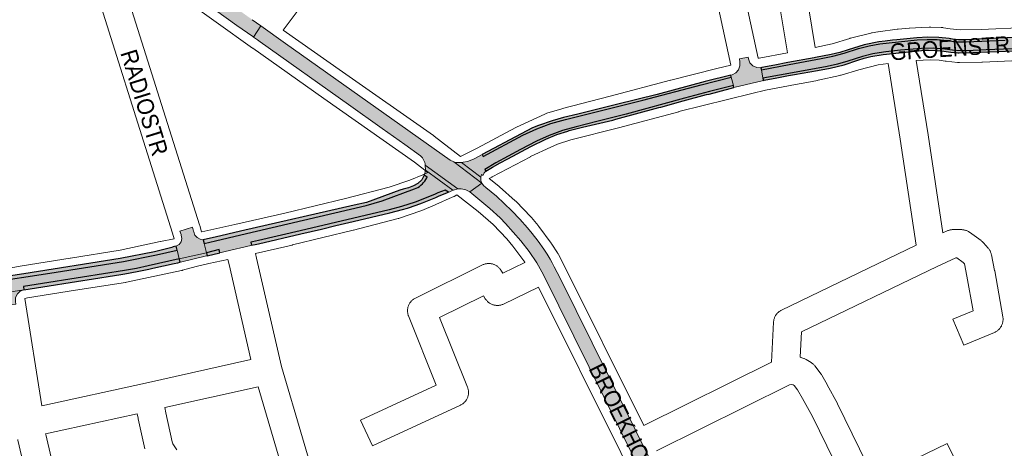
# Paper-space layout 'Layout1' of a CAD drawing. Header units: metres. Extents: x 123097 to 144122, y 392739 to 407589.
# Tile 189 of 256: x 134319 to 134773, y 395221 to 395418. Entities that reach past the tile are written whole.
import ezdxf
from ezdxf.enums import TextEntityAlignment as Align

# ---------------------------------------------------------------- set-up
doc = ezdxf.new("R2010")
doc.units = ezdxf.units.M
doc.header["$MEASUREMENT"] = 0
for name, color, linetype, lineweight in [('gs-anno-wegen algemeen tekst', 7, 'Continuous', 0), ('gs-knt-aanvullende hoofdweg', 7, 'Continuous', 0), ('gs-knt-wegen algemeen', 7, 'Continuous', 0), ('ir-ARC-asfalt-hoofdwegen-te inspecteren', 5, 'Continuous', 0), ('ir-ARC-fietspaden naastliggend- te inspecteren', 1, 'Continuous', 0)]:
    doc.layers.add(name, color=color, linetype=linetype, lineweight=lineweight)
doc.styles.add('Style-Arial', font='arial.ttf')

psp = doc.layouts.get("Layout1")

# ---------------------------------------------------------------- hatches: boundary and pattern name
at = {"layer": 'ir-ARC-asfalt-hoofdwegen-te inspecteren', "linetype": 'Continuous', "lineweight": 13}
for points in [[(134268.832, 395567.34), (134268.972, 395567.139), (134272.812, 395560.665), (134273.732, 395559.114), (134276.553, 395554.358), (134277.085, 395553.353), (134284.58, 395540.491), (134286.169, 395537.722), (134288.514, 395533.721), (134288.521, 395533.71), (134290.074, 395531.203), (134290.088, 395531.179), (134291.545, 395528.889), (134294.73, 395524.08), (134296.614, 395521.261), (134303.309, 395512.5), (134309.954, 395503.7), (134313.101, 395500), (134317.958, 395494.563), (134322.972, 395489.271), (134323.747, 395488.524), (134329.501, 395482.89), (134335.415, 395477.424), (134340.324, 395473.259), (134350.073, 395465.578), (134352.221, 395463.974), (134366.029, 395454.009), (134365.998, 395453.967), (134380.316, 395443.676), (134388.792, 395437.593), (134419.46, 395415.592), (134426.742, 395410.428), (134427.165, 395410.13), (134430.474, 395415.395), (134426.527, 395418.207), (134425.905, 395418.657), (134415.364, 395426.141), (134382.933, 395449.439), (134373.966, 395455.876), (134365.065, 395462.246), (134365.013, 395462.285), (134362.55, 395464.093), (134362.492, 395464.136), (134356.723, 395468.352), (134350.766, 395472.825), (134344.938, 395477.466), (134341.164, 395480.623), (134337.503, 395483.911), (134331.11, 395489.901), (134324.919, 395496.099), (134321.364, 395500), (134317.122, 395504.902), (134313.021, 395509.922), (134306.501, 395518.322), (134300.239, 395526.917), (134300.019, 395526.729), (134297.099, 395531.357), (134292.345, 395539.055), (134292.74, 395539.35), (134290.07, 395544.082), (134289.555, 395543.763), (134282.658, 395555.617), (134278.068, 395563.459), (134273.371, 395571.748), (134271.748, 395574.021), (134267.355, 395581.419), (134267.616, 395581.583), (134266.861, 395582.934), (134261.492, 395579.12), (134262.963, 395577.005), (134267.937, 395566.864), (134267.981, 395567.346), (134268.408, 395567.573)], [(134660.962, 395395.041), (134661.709, 395391.2), (134676.931, 395394.033), (134691.27, 395396.674), (134696.042, 395397.68), (134700.718, 395399.068), (134707.529, 395401.313), (134712.283, 395402.509), (134717.129, 395403.246), (134718.309, 395403.351), (134725.001, 395404.125), (134734.754, 395404.986), (134740.11, 395405.156), (134745.442, 395404.621), (134748.986, 395404.096), (134752.565, 395403.926), (134758.562, 395403.988), (134764.553, 395404.27), (134788.653, 395405.246), (134805.54, 395405.669), (134805.529, 395409.702), (134797.054, 395409.514), (134786.411, 395409.204), (134773.215, 395408.75), (134755.259, 395408.056), (134750.841, 395408.067), (134746.448, 395408.538), (134741.874, 395409.007), (134737.278, 395409.112), (134732.687, 395408.853), (134715.517, 395407.073), (134710.561, 395406.188), (134705.707, 395404.855), (134699.031, 395402.78), (134693.807, 395401.352), (134688.502, 395400.261), (134673.821, 395397.593)], [(134522.846, 395352.391), (134531.76, 395345.585), (134532.111, 395346.909), (134532.547, 395346.571), (134532.904, 395346.63), (134533.348, 395347.595), (134534.104, 395348.341), (134533.611, 395349.11), (134538.698, 395352.211), (134550.007, 395358.404), (134557.381, 395362.159), (134563.277, 395364.866), (134569.366, 395367.104), (134575.612, 395368.86), (134585.238, 395371.28), (134598.725, 395374.713), (134625.575, 395382.062), (134637.139, 395385.083), (134648.071, 395387.886), (134647.122, 395391.718), (134633.312, 395388.153), (134606.422, 395381.106), (134570.754, 395372.239), (134564.037, 395370.357), (134557.492, 395367.945), (134551.161, 395365.017), (134532.826, 395355.212), (134532.348, 395356.105), (134528.657, 395354.135), (134527.58, 395353.594), (134525.689, 395352.807), (134523.661, 395352.516)], [(134506.172, 395351.118), (134506.22, 395348.839), (134518.949, 395339.6), (134519.239, 395339.722), (134521.22, 395340.228)], [(134531.76, 395345.585), (134522.846, 395352.391), (134522.553, 395352.346), (134520.69, 395352.351), (134519.991, 395352.472), (134519.307, 395352.657), (134532.285, 395342.825), (134531.813, 395344.165)], [(134414.045, 395311.362), (134425.831, 395314.132), (134426.212, 395314.27), (134425.888, 395315.696), (134426.57, 395315.856), (134429.389, 395316.489), (134448.6, 395320.965), (134489.519, 395330.649), (134495.213, 395332.158), (134501.547, 395334.157), (134510.461, 395337.693), (134512.049, 395338.384), (134515.309, 395339.715), (134516.82, 395338.712), (134517.429, 395338.961), (134518.949, 395339.6), (134506.22, 395348.839), (134505.791, 395346.688), (134505.722, 395346.498), (134506.989, 395345.656), (134506.837, 395345.301), (134506.432, 395344.543), (134505.965, 395343.823), (134505.437, 395343.146), (134504.853, 395342.516), (134504.217, 395341.939), (134503.534, 395341.418), (134502.809, 395340.958), (134502.048, 395340.562), (134501.255, 395340.232), (134486.274, 395334.742), (134478.993, 395332.608), (134421.307, 395319.066), (134409.543, 395316.271), (134404.394, 395315.026), (134405.391, 395310.841), (134411.265, 395312.283), (134411.609, 395310.823)], [(134546.068, 395330.149), (134542.567, 395333.539), (134538.97, 395336.826), (134536.567, 395338.927), (134534.098, 395340.95), (134533.06, 395341.76), (134532.285, 395342.825), (134526.75, 395338.859), (134535.987, 395331.214), (134540.659, 395326.863), (134543.07, 395324.366), (134550.22, 395316.352), (134554.072, 395311.361), (134557.553, 395306.106), (134560.647, 395300.613), (134595.661, 395229.912), (134607.068, 395206.79), (134612.616, 395209.527), (134583.047, 395269.372), (134568.249, 395299.181), (134565.61, 395304.368), (134564.661, 395306.131), (134563.664, 395307.867), (134562.25, 395310.183), (134560.764, 395312.453), (134558.132, 395316.125), (134555.412, 395319.732), (134553.312, 395322.298), (134549.768, 395326.296)], [(134391.516, 395313.89), (134391.974, 395311.972), (134392.922, 395307.997), (134405.391, 395310.841), (134404.394, 395315.026), (134403.964, 395316.83), (134402.459, 395317.078), (134401.126, 395317.821), (134400.125, 395318.972), (134399.574, 395320.395), (134399.519, 395320.743), (134398.93, 395322.599), (134393.212, 395320.836), (134393.733, 395319.217), (134393.836, 395318.898), (134394.132, 395317.383), (134393.788, 395315.879), (134392.863, 395314.644)], [(134306.98, 395291.512), (134308.294, 395291.718), (134321.33, 395293.805), (134321.102, 395295.288), (134326.939, 395296.183), (134348.316, 395299.533), (134367.655, 395302.584), (134373.242, 395303.642), (134378.568, 395304.737), (134392.922, 395307.997), (134391.974, 395311.972), (134382.395, 395309.88), (134367.151, 395306.774), (134333.347, 395301.485), (134248.901, 395288.473), (134212.216, 395282.923), (134212.801, 395278.7), (134242.476, 395283.197), (134261.548, 395286.153), (134288.89, 395290.298), (134304.41, 395292.626), (134306.711, 395292.997)], [(134393.278, 395306.505), (134394.125, 395306.707), (134405.371, 395309.359), (134405.725, 395309.438), (134405.391, 395310.841), (134392.922, 395307.997)]]:
    psp.add_hatch(color=5, dxfattribs=at).paths.add_polyline_path(points, flags=0)
at = {"layer": 'ir-ARC-asfalt-hoofdwegen-te inspecteren', "linetype": 'Continuous', "lineweight": 13, "extrusion": (0, 0, -1)}
for points in [[(-134519.307, 395352.657), (-134517.616, 395353.436), (-134441.877, 395407.269), (-134430.474, 395415.395), (-134427.165, 395410.13), (-134428.913, 395408.901), (-134430.086, 395408.076), (-134470.821, 395379.148), (-134486.38, 395368.052), (-134496.813, 395360.683), (-134504.063, 395355.494), (-134504.916, 395354.515), (-134505.549, 395353.381), (-134505.936, 395352.33), (-134506.072, 395351.728), (-134506.172, 395351.118), (-134521.22, 395340.228), (-134521.919, 395340.283), (-134522.625, 395340.276), (-134522.679, 395340.273), (-134524.812, 395339.846), (-134526.75, 395338.859), (-134532.285, 395342.825)], [(-134660.767, 395396.041), (-134658.816, 395396.121), (-134657.039, 395396.932), (-134655.699, 395398.353), (-134654.995, 395400.175), (-134654.861, 395400.88), (-134650.839, 395400.094), (-134651.107, 395398.784), (-134651.109, 395396.88), (-134650.429, 395395.102), (-134649.156, 395393.686), (-134647.461, 395392.819), (-134646.885, 395392.673), (-134647.122, 395391.718), (-134648.071, 395387.886), (-134648.301, 395386.957), (-134661.895, 395390.242), (-134661.709, 395391.2), (-134660.962, 395395.041)], [(-134308.294, 395291.718), (-134310.036, 395291.513), (-134311.595, 395290.711), (-134312.775, 395289.413), (-134313.424, 395287.784), (-134313.645, 395286.552), (-134317.573, 395287.166), (-134317.416, 395288.384), (-134317.56, 395290.197), (-134318.34, 395291.84), (-134319.654, 395293.098), (-134321.33, 395293.805)]]:
    psp.add_hatch(color=5, dxfattribs=at).paths.add_polyline_path(points, flags=0)
at = {"layer": 'ir-ARC-fietspaden naastliggend- te inspecteren', "linetype": 'Continuous', "lineweight": 30, "extrusion": (0, 0, -1)}
for points in [[(-134699.031, 395402.78), (-134705.707, 395404.855), (-134710.561, 395406.188), (-134715.517, 395407.073), (-134732.687, 395408.853), (-134737.278, 395409.112), (-134741.874, 395409.007), (-134746.448, 395408.538), (-134750.841, 395408.067), (-134755.259, 395408.056), (-134773.215, 395408.75), (-134786.411, 395409.204), (-134797.054, 395409.514), (-134805.529, 395409.702), (-134805.526, 395410.717), (-134805.01, 395410.697), (-134785.858, 395410.229), (-134782.904, 395410.102), (-134778.028, 395409.933), (-134770.356, 395409.617), (-134762.881, 395409.32), (-134757.869, 395409.07), (-134754.392, 395408.945), (-134751.692, 395408.98), (-134749.004, 395409.236), (-134747.374, 395409.537), (-134742.742, 395410.039), (-134737.611, 395410.106), (-134732.486, 395409.866), (-134723.34, 395408.956), (-134721.396, 395408.721), (-134717.967, 395408.338), (-134715.049, 395407.965), (-134708.236, 395406.589), (-134700.866, 395404.36), (-134697.049, 395403.107), (-134693.143, 395402.166), (-134685.964, 395400.757), (-134685.35, 395400.608), (-134673.139, 395398.445), (-134667.158, 395397.297), (-134661.235, 395396.104), (-134660.767, 395396.041), (-134660.962, 395395.041), (-134673.821, 395397.593), (-134688.502, 395400.261), (-134693.807, 395401.352)], [(-134404.394, 395315.026), (-134409.543, 395316.271), (-134421.307, 395319.066), (-134478.993, 395332.608), (-134486.274, 395334.742), (-134501.255, 395340.232), (-134502.048, 395340.562), (-134502.809, 395340.958), (-134503.534, 395341.418), (-134504.217, 395341.939), (-134504.853, 395342.516), (-134505.437, 395343.146), (-134505.965, 395343.823), (-134506.432, 395344.543), (-134506.837, 395345.301), (-134506.989, 395345.656), (-134505.722, 395346.498), (-134504.54, 395344.431), (-134502.835, 395342.769), (-134500.739, 395341.641), (-134498.426, 395340.797), (-134496.072, 395340.075), (-134494.451, 395339.67), (-134479.112, 395334.021), (-134473.396, 395332.734), (-134421.133, 395320.835), (-134409.381, 395318.043), (-134404.551, 395316.875), (-134403.964, 395316.83)]]:
    psp.add_hatch(color=1, dxfattribs=at).paths.add_polyline_path(points, flags=0)
at = {"layer": 'ir-ARC-fietspaden naastliggend- te inspecteren', "linetype": 'Continuous', "lineweight": 30}
for points in [[(134736.244, 395404.137), (134737.971, 395404.134), (134741.458, 395404.065), (134744.926, 395403.687), (134748.174, 395403.198), (134751.449, 395402.943), (134752.015, 395402.887), (134758.277, 395403.067), (134777.126, 395403.832), (134794.098, 395404.464), (134804.892, 395404.709), (134805.543, 395404.725), (134805.54, 395405.669), (134788.653, 395405.246), (134764.553, 395404.27), (134758.562, 395403.988), (134752.565, 395403.926), (134748.986, 395404.096), (134745.442, 395404.621), (134740.11, 395405.156), (134734.754, 395404.986), (134725.001, 395404.125), (134718.309, 395403.351), (134717.129, 395403.246), (134712.283, 395402.509), (134707.529, 395401.313), (134700.718, 395399.068), (134696.042, 395397.68), (134691.27, 395396.674), (134676.931, 395394.033), (134661.709, 395391.2), (134661.895, 395390.242), (134662.24, 395390.327), (134668.016, 395391.424), (134673.425, 395392.426), (134676.285, 395392.947), (134686.769, 395394.774), (134692.642, 395395.858), (134699.106, 395397.466), (134705.435, 395399.546), (134708.373, 395400.499), (134711.366, 395401.259), (134717.015, 395402.23)], [(134570.754, 395372.239), (134606.422, 395381.106), (134633.312, 395388.153), (134647.122, 395391.718), (134646.885, 395392.673), (134645.623, 395392.402), (134636.245, 395389.978), (134635.109, 395389.668), (134613.04, 395383.731), (134594.243, 395379.135), (134576.399, 395374.724), (134569.887, 395373.103), (134564.64, 395371.59), (134558.393, 395369.445), (134555.619, 395368.338), (134552.936, 395367.028), (134550.289, 395365.681), (134532.348, 395356.105), (134532.826, 395355.212), (134551.161, 395365.017), (134557.492, 395367.945), (134564.037, 395370.357)], [(134557.381, 395362.159), (134550.007, 395358.404), (134538.698, 395352.211), (134533.611, 395349.11), (134534.104, 395348.341), (134537.124, 395350.222), (134540.664, 395352.229), (134544.242, 395354.168), (134554.86, 395359.827), (134561.78, 395363.145), (134566.729, 395365.267), (134571.866, 395366.884), (134572.504, 395367.078), (134578.554, 395368.659), (134592.593, 395371.962), (134593.91, 395372.318), (134613.73, 395377.724), (134614.615, 395377.954), (134624.927, 395380.84), (134635.726, 395383.692), (134636.855, 395383.962), (134646.551, 395386.457), (134648.301, 395386.957), (134648.071, 395387.886), (134637.139, 395385.083), (134625.575, 395382.062), (134598.725, 395374.713), (134585.238, 395371.28), (134575.612, 395368.86), (134569.366, 395367.104), (134563.277, 395364.866)], [(134426.212, 395314.27), (134427.905, 395314.625), (134429.369, 395314.958), (134448.943, 395319.505), (134458.429, 395321.754), (134464.977, 395323.309), (134472.984, 395325.204), (134489.883, 395329.194), (134495.631, 395330.717), (134498.022, 395331.422), (134502.05, 395332.743), (134504.856, 395333.789), (134511.037, 395336.308), (134512.632, 395337.002), (134516.82, 395338.712), (134515.309, 395339.715), (134512.049, 395338.384), (134510.461, 395337.693), (134501.547, 395334.157), (134495.213, 395332.158), (134489.519, 395330.649), (134448.6, 395320.965), (134429.389, 395316.489), (134426.57, 395315.856), (134425.888, 395315.696)], [(134391.974, 395311.972), (134391.516, 395313.89), (134389.977, 395313.58), (134390.036, 395313.369), (134381.556, 395311.283), (134365.755, 395308.115), (134321.347, 395301.176), (134248.883, 395290.014), (134212.006, 395284.434), (134212.216, 395282.923), (134248.901, 395288.473), (134333.347, 395301.485), (134367.151, 395306.774), (134382.395, 395309.88)], [(134378.885, 395303.271), (134380.804, 395303.706), (134390.529, 395305.915), (134392.169, 395306.24), (134393.278, 395306.505), (134392.922, 395307.997), (134378.568, 395304.737), (134373.242, 395303.642), (134367.655, 395302.584), (134348.316, 395299.533), (134326.939, 395296.183), (134321.102, 395295.288), (134321.33, 395293.805), (134327.169, 395294.701), (134348.549, 395298.051), (134350.499, 395298.373), (134365.98, 395300.806), (134367.91, 395301.105), (134373.533, 395302.17)]]:
    psp.add_hatch(color=1, dxfattribs=at).paths.add_polyline_path(points, flags=0)

# ---------------------------------------------------------------- linework, layer by layer
at = {"layer": 'gs-knt-aanvullende hoofdweg', "color": 7, "linetype": 'Continuous', "flags": 128}
for points in [[(134507.399, 395347.794), (134501.194, 395352.589), (134459.449, 395381.828), (134459.414, 395381.852), (134426.73, 395405.022), (134426.691, 395405.05), (134376.511, 395441.103), (134376.472, 395441.131), (134361.868, 395451.764)], [(134685.764, 395405.363), (134693.543, 395407.11), (134701.643, 395409.581), (134701.823, 395409.633), (134702.003, 395409.681), (134711.417, 395412.049), (134711.669, 395412.107), (134711.706, 395412.116), (134711.922, 395412.157), (134711.998, 395412.171), (134714.531, 395412.599), (134714.762, 395412.634), (134723.495, 395413.831), (134723.547, 395413.838), (134723.621, 395413.848), (134723.861, 395413.874), (134723.914, 395413.879), (134723.988, 395413.886), (134729.029, 395414.276), (134729.185, 395414.286), (134729.206, 395414.287), (134734.649, 395414.594), (134734.702, 395414.597), (134738.296, 395414.774), (134738.328, 395414.776), (134738.635, 395414.784), (134738.651, 395414.785), (134738.975, 395414.78), (134743.825, 395414.601), (134744.158, 395414.581), (134744.49, 395414.547), (134744.82, 395414.498), (134747.835, 395413.979), (134752.471, 395413.493), (134762.201, 395413.653), (134782.522, 395414.534)], [(134440.811, 395413.451), (134468.083, 395394.118), (134509.955, 395364.79), (134510.238, 395364.582), (134522.406, 395355.18)], [(134659.492, 395400.402), (134659.573, 395400.421), (134659.769, 395400.466), (134659.966, 395400.505), (134672.972, 395402.919)], [(134522.406, 395355.18), (134530.027, 395359.037), (134547.848, 395368.458), (134548.166, 395368.616), (134548.176, 395368.621), (134561.184, 395374.729), (134561.21, 395374.741), (134561.521, 395374.879), (134561.539, 395374.886), (134561.865, 395375.012), (134561.872, 395375.014), (134561.875, 395375.016), (134561.878, 395375.016), (134562.215, 395375.129), (134569.042, 395377.207), (134569.375, 395377.3), (134591.378, 395382.905), (134619.097, 395390.348), (134619.206, 395390.376), (134619.222, 395390.38), (134640.401, 395395.73), (134640.444, 395395.741), (134646.839, 395397.316)], [(134719.32, 395398.054), (134714.705, 395397.388), (134705.848, 395395.16), (134697.656, 395392.661), (134697.384, 395392.584), (134697.109, 395392.516), (134687.105, 395390.27), (134686.831, 395390.214), (134681.972, 395389.312), (134676.7, 395388.334), (134662.904, 395385.774), (134656.538, 395384.236), (134656.525, 395384.233), (134622.939, 395375.827), (134622.931, 395375.825), (134595.227, 395368.386), (134595.133, 395368.361), (134573.25, 395362.787), (134567.119, 395360.921), (134564.035, 395359.458), (134563.998, 395359.44), (134554.711, 395355.096), (134554.706, 395355.094), (134536.988, 395345.728), (134536.87, 395345.666), (134535.546, 395344.996)], [(134808.977, 395400.503), (134806.337, 395400.219), (134806.045, 395400.193), (134805.752, 395400.179), (134783.118, 395399.526), (134762.75, 395398.643), (134762.548, 395398.637), (134752.263, 395398.468), (134751.961, 395398.469), (134751.858, 395398.474), (134751.81, 395398.475), (134751.762, 395398.478), (134751.659, 395398.482), (134751.357, 395398.508), (134746.024, 395399.067), (134745.779, 395399.097), (134745.535, 395399.134), (134742.77, 395399.61), (134738.76, 395399.758), (134738.745, 395399.758), (134732.289, 395399.411)], [(134403.162, 395320.453), (134403.254, 395320.474), (134403.263, 395320.476), (134418.456, 395323.768), (134441.53, 395329.03), (134469.457, 395335.747), (134489.595, 395340.993), (134499.081, 395344.311), (134505.036, 395346.721), (134507.399, 395347.794)], [(134535.546, 395344.996), (134540.002, 395341.538), (134540.197, 395341.382), (134540.386, 395341.219), (134547.612, 395334.799), (134547.84, 395334.588), (134548.058, 395334.368), (134554.73, 395327.373), (134554.889, 395327.202), (134555.042, 395327.026), (134558.155, 395323.327), (134558.302, 395323.146), (134558.443, 395322.962), (134564.197, 395315.194), (134564.334, 395315.005), (134564.464, 395314.811), (134567.095, 395310.755), (134567.243, 395310.516), (134567.291, 395310.433), (134567.314, 395310.394), (134567.336, 395310.354), (134567.383, 395310.271), (134567.514, 395310.022), (134568.854, 395307.335), (134606.83, 395231.264)], [(134520.757, 395337.461), (134519.423, 395336.77), (134519.075, 395336.6), (134518.57, 395336.371), (134511.105, 395332.98), (134510.816, 395332.856), (134504.548, 395330.32), (134504.211, 395330.193), (134494.265, 395326.714), (134493.973, 395326.619), (134493.678, 395326.536), (134473.175, 395321.195), (134473.038, 395321.16), (134444.999, 395314.416), (134444.913, 395314.396), (134428.039, 395310.548)], [(134552.045, 395306.356), (134551.99, 395306.441), (134546.513, 395313.833), (134543.7, 395317.176), (134537.404, 395323.777), (134530.597, 395329.825), (134520.757, 395337.461)], [(134077.085, 395267.921), (134106.833, 395272.154), (134106.841, 395272.155), (134136, 395276.745), (134136.035, 395276.75), (134203.573, 395287.06), (134203.584, 395287.062), (134236.053, 395291.968), (134236.064, 395291.97), (134236.117, 395291.977), (134261.568, 395295.639), (134312.952, 395303.465), (134320.517, 395304.801), (134320.624, 395304.819), (134342.723, 395308.397), (134342.769, 395308.405), (134365.625, 395311.959), (134365.635, 395311.961), (134384.157, 395315.951), (134384.229, 395315.966), (134390.538, 395317.26)], [(134415.332, 395307.711), (134406.503, 395305.809), (134406.498, 395305.808), (134400.642, 395304.426), (134394.414, 395302.737), (134394.213, 395302.685), (134394.01, 395302.639), (134393.957, 395302.628), (134368.575, 395297.23), (134368.556, 395297.227), (134368.353, 395297.186), (134368.148, 395297.151), (134345.1, 395293.567), (134323.077, 395290.001), (134321.755, 395289.767)], [(134600.716, 395209.798), (134596.284, 395218.762), (134558.273, 395294.904)]]:
    psp.add_lwpolyline(points, dxfattribs=at)
at = {"layer": 'gs-knt-wegen algemeen', "color": 7, "linetype": 'Continuous', "flags": 128}
for points in [[(134622.232, 395492.449), (134622.13, 395492.426), (134534.204, 395473.124), (134524.316, 395470.302), (134520.865, 395469.116), (134512.288, 395465.572), (134507.591, 395463.412), (134498.246, 395458.476), (134491.987, 395454.656), (134455.728, 395430.508), (134450.83, 395426.931), (134440.811, 395413.451)], [(134646.839, 395397.316), (134626.473, 395491.848), (134626.214, 395492.297), (134625.832, 395492.643), (134625.362, 395492.856), (134624.801, 395492.92), (134622.239, 395492.45)], [(134638.986, 395495.586), (134659.492, 395400.402)], [(134390.538, 395317.26), (134389.824, 395319.883), (134346.284, 395457.889), (134344.132, 395464.711)], [(134361.868, 395451.764), (134402.279, 395323.677), (134402.352, 395323.428), (134403.162, 395320.453)], [(134672.972, 395402.919), (134666.992, 395438.997)], [(134680.92, 395434.586), (134685.764, 395405.363)], [(134732.181, 395314.335), (134724.955, 395363.154), (134719.32, 395398.054)], [(134732.289, 395399.411), (134737.816, 395365.188), (134737.829, 395365.103), (134744.503, 395320.007)], [(134744.503, 395320.007), (134746.517, 395320.91), (134746.798, 395321.028), (134747.084, 395321.132), (134747.375, 395321.224), (134747.67, 395321.301), (134747.968, 395321.365), (134748.269, 395321.415), (134748.571, 395321.45), (134748.875, 395321.472), (134749.18, 395321.479), (134753.014, 395321.479), (134753.326, 395321.471), (134753.637, 395321.449), (134753.947, 395321.412), (134754.255, 395321.36), (134754.56, 395321.293), (134754.861, 395321.211), (134755.158, 395321.116), (134755.451, 395321.006), (134755.737, 395320.882), (134756.017, 395320.745), (134756.291, 395320.594), (134756.557, 395320.431), (134756.814, 395320.255), (134762.15, 395316.418), (134762.392, 395316.235), (134762.626, 395316.041), (134762.851, 395315.836), (134763.065, 395315.62), (134763.27, 395315.395), (134765.437, 395312.893), (134765.63, 395312.659), (134765.812, 395312.417), (134765.982, 395312.166), (134766.141, 395311.908), (134766.287, 395311.643), (134766.421, 395311.371), (134766.542, 395311.093), (134766.651, 395310.81), (134766.745, 395310.522), (134766.825, 395310.233), (134766.827, 395310.23), (134766.827, 395310.226)], [(134428.039, 395310.548), (134428.541, 395308.257)], [(134606.83, 395231.264), (134665.701, 395260.459), (134666.589, 395278.836), (134666.612, 395279.152), (134666.65, 395279.467), (134666.704, 395279.78), (134666.772, 395280.09), (134666.856, 395280.395), (134666.955, 395280.697), (134667.068, 395280.993), (134667.196, 395281.284), (134667.337, 395281.567), (134667.492, 395281.844), (134667.661, 395282.113), (134667.842, 395282.373), (134668.036, 395282.624), (134668.242, 395282.865), (134668.459, 395283.097), (134668.688, 395283.317), (134668.926, 395283.525), (134669.175, 395283.722), (134669.433, 395283.907), (134669.7, 395284.079), (134669.974, 395284.237), (134670.256, 395284.382), (134732.181, 395314.335)], [(134425.895, 395261.672), (134415.845, 395305.372), (134415.83, 395305.439), (134415.332, 395307.711)], [(134428.541, 395308.257), (134440.008, 395258.399), (134468.993, 395159.776)], [(134321.755, 395289.767), (134329.556, 395240.366)], [(134329.556, 395240.366), (134377.336, 395250.797), (134425.895, 395261.672)], [(134429.18, 395249.065), (134386.285, 395239.459)], [(134475.007, 395089.173), (134473.733, 395095.432), (134470.002, 395110.042), (134458.328, 395149.89), (134429.18, 395249.065)], [(134704.132, 395195.152), (134684.441, 395235.349), (134679.921, 395243.689), (134677.657, 395247.618), (134676.096, 395249.71), (134675.663, 395249.973), (134674.852, 395250.063), (134673.843, 395249.964), (134612.623, 395219.604)], [(134386.285, 395239.459), (134386.736, 395237.032), (134389.677, 395223.739), (134390.006, 395222.816), (134391.747, 395220.079)], [(134373.565, 395236.647), (134331.337, 395227.428)], [(134377.053, 395220.529), (134373.999, 395234.328), (134373.954, 395234.549), (134373.565, 395236.647)], [(134356.631, 395052.644), (134356.277, 395054.394), (134351.705, 395075.652), (134334.71, 395154.31), (134329.99, 395175.733), (134318.62, 395224.421), (134318.567, 395224.667), (134318.545, 395224.796)], [(134331.337, 395227.428), (134331.384, 395227.014), (134342.679, 395178.655), (134342.697, 395178.575), (134347.428, 395157.099), (134364.432, 395078.399), (134369.015, 395057.092), (134369.031, 395057.013), (134369.576, 395054.317)]]:
    psp.add_lwpolyline(points, dxfattribs=at)
for points in [[(134766.827, 395310.226), (134766.894, 395309.935), (134768.394, 395302.596), (134768.427, 395302.425), (134772.164, 395281.286), (134772.211, 395280.976), (134772.243, 395280.665), (134772.26, 395280.352), (134772.262, 395280.039), (134772.249, 395279.725), (134772.221, 395279.413), (134772.178, 395279.103), (134772.12, 395278.795), (134772.047, 395278.49), (134771.96, 395278.189), (134771.858, 395277.893), (134771.742, 395277.602), (134771.612, 395277.316), (134771.469, 395277.038), (134771.313, 395276.766), (134771.143, 395276.503), (134770.961, 395276.248), (134770.767, 395276.001), (134770.562, 395275.765), (134770.345, 395275.539), (134770.118, 395275.323), (134769.88, 395275.119), (134769.633, 395274.926), (134769.377, 395274.745), (134769.113, 395274.577), (134768.841, 395274.422), (134768.561, 395274.28), (134768.275, 395274.152), (134754.187, 395268.23, -0.3846377), (134754.175, 395268.235), (134749.137, 395280.221, -0.3846386), (134749.142, 395280.233), (134758.437, 395284.14), (134755.62, 395300.073), (134754.479, 395305.657), (134753.928, 395306.293), (134750.916, 395308.459), (134750.572, 395308.459), (134741.854, 395304.551), (134679.407, 395274.345), (134678.843, 395262.678), (134679.064, 395262.627), (134679.362, 395262.541), (134679.656, 395262.442), (134680.443, 395262.155), (134680.739, 395262.039), (134681.028, 395261.909), (134681.311, 395261.765), (134681.586, 395261.607), (134683.929, 395260.188), (134684.192, 395260.019), (134684.448, 395259.838), (134684.695, 395259.644), (134684.932, 395259.439), (134685.158, 395259.223), (134685.375, 395258.996), (134685.579, 395258.759), (134685.773, 395258.513), (134688.323, 395255.095), (134688.472, 395254.886), (134688.613, 395254.672), (134688.745, 395254.453), (134691.244, 395250.117), (134691.328, 395249.968), (134695.952, 395241.435), (134696.074, 395241.197), (134712.972, 395206.702), (134746.495, 395222.956, -0.3678864), (134746.508, 395222.952), (134752.18, 395211.253, -0.3678881)], [(134558.273, 395294.904), (134542.201, 395287.183), (134541.911, 395287.052), (134541.616, 395286.936), (134541.315, 395286.834), (134541.009, 395286.748), (134540.7, 395286.676), (134540.387, 395286.619), (134540.072, 395286.578), (134539.755, 395286.552), (134539.438, 395286.541), (134539.12, 395286.546), (134538.803, 395286.567), (134538.488, 395286.603), (134538.174, 395286.654), (134537.863, 395286.721), (134537.556, 395286.802), (134537.254, 395286.899), (134536.956, 395287.01), (134536.664, 395287.135), (134536.379, 395287.275), (134536.101, 395287.428), (134535.83, 395287.595), (134535.568, 395287.775), (134535.315, 395287.967), (134535.072, 395288.172), (134534.839, 395288.388), (134534.617, 395288.615), (134534.407, 395288.853), (134534.208, 395289.1), (134534.021, 395289.358), (134533.847, 395289.623), (134533.047, 395290.916), (134512.819, 395280.944), (134525.658, 395248.929), (134525.77, 395248.631), (134525.866, 395248.327), (134525.948, 395248.019), (134526.014, 395247.707), (134526.065, 395247.392), (134526.101, 395247.075), (134526.121, 395246.757), (134526.126, 395246.439), (134526.115, 395246.12), (134526.088, 395245.802), (134526.046, 395245.486), (134525.988, 395245.173), (134525.915, 395244.863), (134525.827, 395244.556), (134525.724, 395244.255), (134525.607, 395243.958), (134525.475, 395243.668), (134525.329, 395243.385), (134525.169, 395243.109), (134524.996, 395242.841), (134524.81, 395242.582), (134524.612, 395242.332), (134524.402, 395242.093), (134524.18, 395241.864), (134523.947, 395241.646), (134523.704, 395241.44), (134523.451, 395241.246), (134523.189, 395241.064), (134522.919, 395240.896), (134522.64, 395240.741), (134522.354, 395240.6), (134481.905, 395221.846, -0.3845793), (134481.892, 395221.85), (134476.424, 395233.645, -0.3845783), (134476.428, 395233.658), (134511.275, 395249.814), (134498.49, 395281.694), (134498.38, 395281.988), (134498.285, 395282.287), (134498.204, 395282.59), (134498.137, 395282.896), (134498.086, 395283.206), (134498.05, 395283.518), (134498.028, 395283.831), (134498.022, 395284.144), (134498.031, 395284.458), (134498.055, 395284.771), (134498.094, 395285.082), (134498.148, 395285.391), (134498.217, 395285.697), (134498.3, 395286), (134498.398, 395286.298), (134498.51, 395286.591), (134498.637, 395286.878), (134498.776, 395287.159), (134498.93, 395287.433), (134499.096, 395287.699), (134499.275, 395287.956), (134499.466, 395288.205), (134499.669, 395288.445), (134499.883, 395288.674), (134500.108, 395288.893), (134500.343, 395289.1), (134500.588, 395289.296), (134500.842, 395289.48), (134501.105, 395289.652), (134501.376, 395289.811), (134501.653, 395289.956), (134532.592, 395305.207), (134532.872, 395305.337), (134533.159, 395305.454), (134533.451, 395305.557), (134533.748, 395305.646), (134534.048, 395305.721), (134534.352, 395305.781), (134534.658, 395305.827), (134534.966, 395305.858), (134535.275, 395305.875), (134535.584, 395305.877), (134535.894, 395305.864), (134536.202, 395305.837), (134536.509, 395305.795), (134536.813, 395305.738), (134537.115, 395305.667), (134537.412, 395305.582), (134537.705, 395305.482), (134537.993, 395305.369), (134538.276, 395305.242), (134538.552, 395305.102), (134538.821, 395304.949), (134539.083, 395304.784), (134539.336, 395304.606), (134539.581, 395304.416), (134539.816, 395304.215), (134540.042, 395304.003), (134540.257, 395303.78), (134540.461, 395303.548), (134540.654, 395303.306), (134540.835, 395303.055), (134541.005, 395302.796), (134541.836, 395301.452), (134552.045, 395306.356)]]:
    psp.add_lwpolyline(points, format="xyb", dxfattribs=at)
at = {"layer": 'ir-ARC-asfalt-hoofdwegen-te inspecteren', "color": 5, "linetype": 'Continuous', "lineweight": 13}
for points in [[(134388.792, 395437.593), (134419.46, 395415.592), (134426.742, 395410.428), (134427.165, 395410.13), (134430.474, 395415.395), (134426.527, 395418.207)], [(134773.215, 395408.75), (134755.259, 395408.056), (134750.841, 395408.067), (134746.448, 395408.538), (134741.874, 395409.007), (134737.278, 395409.112), (134732.687, 395408.853), (134715.517, 395407.073), (134710.561, 395406.188), (134705.707, 395404.855), (134699.031, 395402.78), (134693.807, 395401.352), (134688.502, 395400.261), (134673.821, 395397.593), (134660.962, 395395.041), (134661.709, 395391.2), (134676.931, 395394.033), (134691.27, 395396.674), (134696.042, 395397.68), (134700.718, 395399.068), (134707.529, 395401.313), (134712.283, 395402.509), (134717.129, 395403.246), (134718.309, 395403.351), (134725.001, 395404.125), (134734.754, 395404.986), (134740.11, 395405.156), (134745.442, 395404.621), (134748.986, 395404.096), (134752.565, 395403.926), (134758.562, 395403.988), (134764.553, 395404.27), (134788.653, 395405.246)]]:
    psp.add_lwpolyline(points, dxfattribs=at)
at = {"layer": 'ir-ARC-asfalt-hoofdwegen-te inspecteren', "color": 5, "linetype": 'Continuous', "lineweight": 13, "flags": 128}
for points in [[(134519.307, 395352.657), (134517.616, 395353.436), (134441.877, 395407.269), (134430.474, 395415.395), (134427.165, 395410.13), (134428.913, 395408.901), (134430.086, 395408.076), (134470.821, 395379.148), (134486.38, 395368.052), (134496.813, 395360.683), (134504.063, 395355.494), (134504.916, 395354.515), (134505.549, 395353.381), (134505.936, 395352.33), (134506.072, 395351.728), (134506.172, 395351.118), (134521.22, 395340.228), (134521.919, 395340.283), (134522.625, 395340.276), (134522.679, 395340.273), (134524.812, 395339.846), (134526.75, 395338.859), (134532.285, 395342.825)], [(134660.767, 395396.041), (134658.816, 395396.121), (134657.039, 395396.932), (134655.699, 395398.353), (134654.995, 395400.175), (134654.861, 395400.88), (134650.839, 395400.094), (134651.107, 395398.784), (134651.109, 395396.88), (134650.429, 395395.102), (134649.156, 395393.686), (134647.461, 395392.819), (134646.885, 395392.673), (134647.122, 395391.718), (134648.071, 395387.886), (134648.301, 395386.957), (134661.895, 395390.242), (134661.709, 395391.2), (134660.962, 395395.041)], [(134522.846, 395352.391), (134531.76, 395345.585), (134532.111, 395346.909), (134532.547, 395346.571), (134532.904, 395346.63), (134533.348, 395347.595), (134534.104, 395348.341), (134533.611, 395349.11), (134538.698, 395352.211), (134550.007, 395358.404), (134557.381, 395362.159), (134563.277, 395364.866), (134569.366, 395367.104), (134575.612, 395368.86), (134585.238, 395371.28), (134598.725, 395374.713), (134625.575, 395382.062), (134637.139, 395385.083), (134648.071, 395387.886), (134647.122, 395391.718), (134633.312, 395388.153), (134606.422, 395381.106), (134570.754, 395372.239), (134564.037, 395370.357), (134557.492, 395367.945), (134551.161, 395365.017), (134532.826, 395355.212), (134532.348, 395356.105), (134528.657, 395354.135), (134527.58, 395353.594), (134525.689, 395352.807), (134523.661, 395352.516)], [(134414.045, 395311.362), (134425.831, 395314.132), (134426.212, 395314.27), (134425.888, 395315.696), (134426.57, 395315.856), (134429.389, 395316.489), (134448.6, 395320.965), (134489.519, 395330.649), (134495.213, 395332.158), (134501.547, 395334.157), (134510.461, 395337.693), (134512.049, 395338.384), (134515.309, 395339.715), (134516.82, 395338.712), (134517.429, 395338.961), (134518.949, 395339.6), (134506.22, 395348.839), (134505.791, 395346.688), (134505.722, 395346.498), (134506.989, 395345.656), (134506.837, 395345.301), (134506.432, 395344.543), (134505.965, 395343.823), (134505.437, 395343.146), (134504.853, 395342.516), (134504.217, 395341.939), (134503.534, 395341.418), (134502.809, 395340.958), (134502.048, 395340.562), (134501.255, 395340.232), (134486.274, 395334.742), (134478.993, 395332.608), (134421.307, 395319.066), (134409.543, 395316.271), (134404.394, 395315.026), (134405.391, 395310.841), (134411.265, 395312.283), (134411.609, 395310.823)], [(134306.98, 395291.512), (134308.294, 395291.718), (134321.33, 395293.805), (134321.102, 395295.288), (134326.939, 395296.183), (134348.316, 395299.533), (134367.655, 395302.584), (134373.242, 395303.642), (134378.568, 395304.737), (134392.922, 395307.997), (134391.974, 395311.972), (134382.395, 395309.88), (134367.151, 395306.774), (134333.347, 395301.485), (134248.901, 395288.473), (134212.216, 395282.923), (134212.801, 395278.7), (134242.476, 395283.197), (134261.548, 395286.153), (134288.89, 395290.298), (134304.41, 395292.626), (134306.711, 395292.997)]]:
    psp.add_lwpolyline(points, close=True, dxfattribs=at)
at = {"layer": 'ir-ARC-asfalt-hoofdwegen-te inspecteren', "color": 5, "linetype": 'Continuous', "lineweight": 13}
for points in [[(134506.172, 395351.118), (134506.22, 395348.839), (134518.949, 395339.6), (134519.239, 395339.722), (134521.22, 395340.228)], [(134531.76, 395345.585), (134522.846, 395352.391), (134522.553, 395352.346), (134520.69, 395352.351), (134519.991, 395352.472), (134519.307, 395352.657), (134532.285, 395342.825), (134531.813, 395344.165)], [(134391.516, 395313.89), (134391.974, 395311.972), (134392.922, 395307.997), (134405.391, 395310.841), (134404.394, 395315.026), (134403.964, 395316.83), (134402.459, 395317.078), (134401.126, 395317.821), (134400.125, 395318.972), (134399.574, 395320.395), (134399.519, 395320.743), (134398.93, 395322.599), (134393.212, 395320.836), (134393.733, 395319.217), (134393.836, 395318.898), (134394.132, 395317.383), (134393.788, 395315.879), (134392.863, 395314.644)], [(134393.278, 395306.505), (134394.125, 395306.707), (134405.371, 395309.359), (134405.725, 395309.438), (134405.391, 395310.841), (134392.922, 395307.997)], [(134308.294, 395291.718), (134310.036, 395291.513), (134311.595, 395290.711), (134312.775, 395289.413), (134313.424, 395287.784), (134313.645, 395286.552), (134317.573, 395287.166), (134317.416, 395288.384), (134317.56, 395290.197), (134318.34, 395291.84), (134319.654, 395293.098), (134321.33, 395293.805)]]:
    psp.add_lwpolyline(points, close=True, dxfattribs=at)
at = {"layer": 'ir-ARC-asfalt-hoofdwegen-te inspecteren', "color": 5, "linetype": 'Continuous', "lineweight": 13, "flags": 128}
psp.add_lwpolyline([(134612.616, 395209.527), (134583.047, 395269.372), (134568.249, 395299.181), (134565.61, 395304.368), (134564.661, 395306.131), (134563.664, 395307.867), (134562.25, 395310.183), (134560.764, 395312.453), (134558.132, 395316.125), (134555.412, 395319.732), (134553.312, 395322.298), (134549.768, 395326.296), (134546.068, 395330.149), (134542.567, 395333.539), (134538.97, 395336.826), (134536.567, 395338.927), (134534.098, 395340.95), (134533.06, 395341.76), (134532.285, 395342.825), (134526.75, 395338.859), (134535.987, 395331.214), (134540.659, 395326.863), (134543.07, 395324.366), (134550.22, 395316.352), (134554.072, 395311.361), (134557.553, 395306.106), (134560.647, 395300.613), (134595.661, 395229.912), (134607.068, 395206.79)], dxfattribs=at)
at = {"layer": 'ir-ARC-fietspaden naastliggend- te inspecteren', "color": 1, "linetype": 'Continuous', "lineweight": 30}
for points in [[(134778.028, 395409.933), (134770.356, 395409.617), (134762.881, 395409.32), (134757.869, 395409.07), (134754.392, 395408.945), (134751.692, 395408.98), (134749.004, 395409.236), (134747.374, 395409.537), (134742.742, 395410.039), (134737.611, 395410.106), (134732.486, 395409.866), (134723.34, 395408.956), (134721.396, 395408.721), (134717.967, 395408.338), (134715.049, 395407.965), (134708.236, 395406.589), (134700.866, 395404.36), (134697.049, 395403.107), (134693.143, 395402.166), (134685.964, 395400.757), (134685.35, 395400.608), (134673.139, 395398.445), (134667.158, 395397.297), (134661.235, 395396.104), (134660.767, 395396.041), (134660.962, 395395.041), (134673.821, 395397.593), (134688.502, 395400.261), (134693.807, 395401.352), (134699.031, 395402.78), (134705.707, 395404.855), (134710.561, 395406.188), (134715.517, 395407.073), (134732.687, 395408.853), (134737.278, 395409.112), (134741.874, 395409.007), (134746.448, 395408.538), (134750.841, 395408.067), (134755.259, 395408.056), (134773.215, 395408.75)], [(134788.653, 395405.246), (134764.553, 395404.27), (134758.562, 395403.988), (134752.565, 395403.926), (134748.986, 395404.096), (134745.442, 395404.621), (134740.11, 395405.156), (134734.754, 395404.986), (134725.001, 395404.125), (134718.309, 395403.351), (134717.129, 395403.246), (134712.283, 395402.509), (134707.529, 395401.313), (134700.718, 395399.068), (134696.042, 395397.68), (134691.27, 395396.674), (134676.931, 395394.033), (134661.709, 395391.2), (134661.895, 395390.242), (134662.24, 395390.327), (134668.016, 395391.424), (134673.425, 395392.426), (134676.285, 395392.947), (134686.769, 395394.774), (134692.642, 395395.858), (134699.106, 395397.466), (134705.435, 395399.546), (134708.373, 395400.499), (134711.366, 395401.259), (134717.015, 395402.23), (134736.244, 395404.137), (134737.971, 395404.134), (134741.458, 395404.065), (134744.926, 395403.687), (134748.174, 395403.198), (134751.449, 395402.943), (134752.015, 395402.887), (134758.277, 395403.067), (134777.126, 395403.832)]]:
    psp.add_lwpolyline(points, dxfattribs=at)
for points in [[(134570.754, 395372.239), (134606.422, 395381.106), (134633.312, 395388.153), (134647.122, 395391.718), (134646.885, 395392.673), (134645.623, 395392.402), (134636.245, 395389.978), (134635.109, 395389.668), (134613.04, 395383.731), (134594.243, 395379.135), (134576.399, 395374.724), (134569.887, 395373.103), (134564.64, 395371.59), (134558.393, 395369.445), (134555.619, 395368.338), (134552.936, 395367.028), (134550.289, 395365.681), (134532.348, 395356.105), (134532.826, 395355.212), (134551.161, 395365.017), (134557.492, 395367.945), (134564.037, 395370.357)], [(134557.381, 395362.159), (134550.007, 395358.404), (134538.698, 395352.211), (134533.611, 395349.11), (134534.104, 395348.341), (134537.124, 395350.222), (134540.664, 395352.229), (134544.242, 395354.168), (134554.86, 395359.827), (134561.78, 395363.145), (134566.729, 395365.267), (134571.866, 395366.884), (134572.504, 395367.078), (134578.554, 395368.659), (134592.593, 395371.962), (134593.91, 395372.318), (134613.73, 395377.724), (134614.615, 395377.954), (134624.927, 395380.84), (134635.726, 395383.692), (134636.855, 395383.962), (134646.551, 395386.457), (134648.301, 395386.957), (134648.071, 395387.886), (134637.139, 395385.083), (134625.575, 395382.062), (134598.725, 395374.713), (134585.238, 395371.28), (134575.612, 395368.86), (134569.366, 395367.104), (134563.277, 395364.866)], [(134404.394, 395315.026), (134409.543, 395316.271), (134421.307, 395319.066), (134478.993, 395332.608), (134486.274, 395334.742), (134501.255, 395340.232), (134502.048, 395340.562), (134502.809, 395340.958), (134503.534, 395341.418), (134504.217, 395341.939), (134504.853, 395342.516), (134505.437, 395343.146), (134505.965, 395343.823), (134506.432, 395344.543), (134506.837, 395345.301), (134506.989, 395345.656), (134505.722, 395346.498), (134504.54, 395344.431), (134502.835, 395342.769), (134500.739, 395341.641), (134498.426, 395340.797), (134496.072, 395340.075), (134494.451, 395339.67), (134479.112, 395334.021), (134473.396, 395332.734), (134421.133, 395320.835), (134409.381, 395318.043), (134404.551, 395316.875), (134403.964, 395316.83)], [(134426.212, 395314.27), (134427.905, 395314.625), (134429.369, 395314.958), (134448.943, 395319.505), (134458.429, 395321.754), (134464.977, 395323.309), (134472.984, 395325.204), (134489.883, 395329.194), (134495.631, 395330.717), (134498.022, 395331.422), (134502.05, 395332.743), (134504.856, 395333.789), (134511.037, 395336.308), (134512.632, 395337.002), (134516.82, 395338.712), (134515.309, 395339.715), (134512.049, 395338.384), (134510.461, 395337.693), (134501.547, 395334.157), (134495.213, 395332.158), (134489.519, 395330.649), (134448.6, 395320.965), (134429.389, 395316.489), (134426.57, 395315.856), (134425.888, 395315.696)], [(134391.974, 395311.972), (134391.516, 395313.89), (134389.977, 395313.58), (134390.036, 395313.369), (134381.556, 395311.283), (134365.755, 395308.115), (134321.347, 395301.176), (134248.883, 395290.014), (134212.006, 395284.434), (134212.216, 395282.923), (134248.901, 395288.473), (134333.347, 395301.485), (134367.151, 395306.774), (134382.395, 395309.88)], [(134405.725, 395309.438), (134411.609, 395310.823), (134411.265, 395312.283), (134405.391, 395310.841)], [(134378.885, 395303.271), (134380.804, 395303.706), (134390.529, 395305.915), (134392.169, 395306.24), (134393.278, 395306.505), (134392.922, 395307.997), (134378.568, 395304.737), (134373.242, 395303.642), (134367.655, 395302.584), (134348.316, 395299.533), (134326.939, 395296.183), (134321.102, 395295.288), (134321.33, 395293.805), (134327.169, 395294.701), (134348.549, 395298.051), (134350.499, 395298.373), (134365.98, 395300.806), (134367.91, 395301.105), (134373.533, 395302.17)]]:
    psp.add_lwpolyline(points, close=True, dxfattribs=at)
psp.add_solid([(134405.725, 395309.438), (134411.609, 395310.823), (134405.391, 395310.841), (134411.265, 395312.283)], dxfattribs=at)

# ---------------------------------------------------------------- texts
at = {"layer": 'gs-anno-wegen algemeen tekst', "color": 7, "style": 'Style-Arial', "width": 0.909091}
for s, rotation, p in [('GROENSTR', 3.73036, (134747.846, 395405.068)), ('RADIOSTR ', 287.2354, (134377.255, 395378.68)), ('BROEKHOVENSEWEG', 296.30325, (134608.024, 395211.981))]:
    psp.add_text(s, height=7.7, rotation=rotation, dxfattribs=at).set_placement(p, align=Align.MIDDLE_CENTER)

doc.saveas('drawing.dxf')
